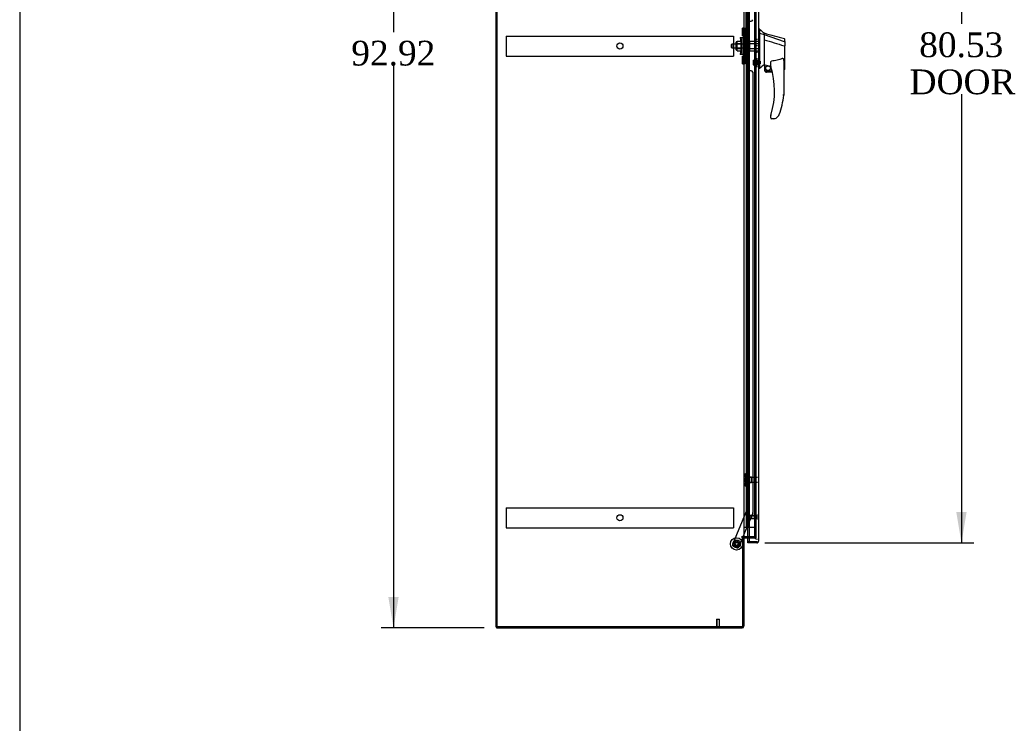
# Model space of a CAD drawing. Header units: inches. Extents: x 2 to 538, y -2 to 358.
# Tile 2 of 10: x 2 to 82, y 141 to 198. Entities that reach past the tile are written whole.
import ezdxf
from ezdxf.enums import TextEntityAlignment as Align
from ezdxf.lldxf.tags import DXFTag

# ---------------------------------------------------------------- set-up
doc = ezdxf.new("R2010")
doc.units = ezdxf.units.IN
doc.header["$MEASUREMENT"] = 0
for name, color, linetype in [('COM53964-3', 7, 'Continuous'), ('COM70220', 7, 'Continuous'), ('COM70760', 7, 'Continuous'), ('COM70763-6', 7, 'Continuous'), ('COM70838', 7, 'Continuous'), ('COM70839-6', 7, 'Continuous'), ('COM71202-6', 7, 'Continuous'), ('COM71203-3', 7, 'Continuous'), ('COM71205-5', 7, 'Continuous'), ('Default', 7, 'Continuous'), ('HAN86294', 7, 'Continuous'), ('HAN86294_NUT', 7, 'Continuous'), ('HAN86294_SCREW', 7, 'Continuous'), ('HAN86294_WASHER', 7, 'Continuous'), ('HAN_NUT', 7, 'Continuous'), ('NTS18147', 7, 'Continuous'), ('ROL87452', 7, 'Continuous'), ('RVT17786', 7, 'Continuous'), ('RVT19000', 7, 'Continuous'), ('SPC87322', 7, 'Continuous'), ('STD26122', 7, 'Continuous'), ('STD26258', 7, 'Continuous'), ('WAF25376', 7, 'Continuous'), ('WAM30038', 7, 'Continuous')]:
    doc.layers.add(name, color=color, linetype=linetype)
doc.styles.add('SEACAD_Times_New_Roman', font='times.ttf')
tags = doc.linetypes.add('HIDDEN2', pattern=[0.1875, 0.125, -0.0625]).pattern_tags.tags
tags[6:7] = [DXFTag(74, 4), DXFTag(75, 0), DXFTag(340, '0'), DXFTag(46, 0.0), DXFTag(50, 0.0), DXFTag(44, 0.0), DXFTag(45, 0.0)]
tags[4:5] = [DXFTag(74, 4), DXFTag(75, 0), DXFTag(340, '0'), DXFTag(46, 0.0), DXFTag(50, 0.0), DXFTag(44, 0.0), DXFTag(45, 0.0)]
doc.dimstyles.new('HAMMOND_(STH_-_540x360)', dxfattribs={"dimtxt": 2, "dimasz": 2.5, "dimexe": 1, "dimexo": 1, "dimgap": 0.5, "dimtad": 0, "dimtih": 1, "dimtoh": 1, "dimzin": 0, "dimdsep": 46, "dimtxsty": 'SEACAD_Times_New_Roman', "dimblk1": '_SE_FILLED', "dimblk2": '_SE_FILLED', "dimsah": 1, "dimcen": 1, "dimadec": 0, "dimazin": 0, "dimtfac": 0.8, "dimtofl": 0, "dimtmove": 0, "dimatfit": 3, "dimfxl": 1, "dimtolj": 1, "dimtzin": 0, "dimarcsym": 0})

# ---------------------------------------------------------------- blocks, each defined once
blk = doc.blocks.new('SE4')
at = {"layer": 'COM53964-3', "color": 7, "linetype": 'HIDDEN2'}
for p, q in [((41.351, 196.43), (41.351, 196.292)), ((41.351, 196.43), (59.726, 196.43)), ((41.351, 196.292), (41.351, 194.943)), ((59.726, 196.43), (59.726, 196.292)), ((59.726, 196.292), (59.726, 194.943)), ((41.351, 194.943), (41.351, 194.805)), ((41.351, 194.805), (59.726, 194.805)), ((59.726, 194.943), (59.726, 194.805)), ((41.351, 158.3), (41.351, 158.162)), ((41.351, 158.3), (59.726, 158.3)), ((41.351, 158.162), (41.351, 156.813)), ((59.726, 158.3), (59.726, 158.162)), ((59.726, 158.162), (59.726, 156.813)), ((41.351, 156.813), (41.351, 156.675)), ((59.726, 156.813), (59.726, 156.675)), ((41.351, 156.675), (59.726, 156.675))]:
    blk.add_line(p, q, dxfattribs=at)
for centre in [(50.538, 195.617), (50.538, 157.487)]:
    blk.add_circle(centre, 0.25, dxfattribs=at)
at = {"layer": 'COM70220', "color": 7, "linetype": 'HIDDEN2'}
for p, q in [((61.41, 235.191), (61.41, 156.259)), ((61.41, 156.259), (61.41, 156.009))]:
    blk.add_line(p, q, dxfattribs=at)
blk.add_arc((61.66, 156.009), 0.25, 180, 270, dxfattribs=at)
at = {"layer": 'COM70760', "color": 7, "linetype": 'HIDDEN2'}
for p, q in [((60.816, 234.725), (60.816, 156.725)), ((60.916, 156.725), (60.916, 234.725)), ((61.461, 156.725), (61.461, 234.725)), ((60.78, 197.725), (60.749, 197.725)), ((60.749, 197.725), (60.749, 196.725)), ((60.78, 196.725), (60.749, 196.725)), ((60.78, 195.725), (60.749, 195.725)), ((60.749, 195.725), (60.749, 194.725)), ((60.78, 194.725), (60.749, 194.725)), ((60.78, 193.725), (60.749, 193.725)), ((60.749, 193.725), (60.749, 192.725)), ((60.78, 192.725), (60.749, 192.725)), ((60.78, 191.725), (60.749, 191.725)), ((60.749, 191.725), (60.749, 190.725)), ((60.78, 190.725), (60.749, 190.725)), ((60.78, 189.725), (60.749, 189.725)), ((60.749, 189.725), (60.749, 188.725)), ((60.78, 188.725), (60.749, 188.725)), ((60.78, 187.725), (60.749, 187.725)), ((60.749, 187.725), (60.749, 186.725)), ((60.78, 186.725), (60.749, 186.725)), ((60.78, 185.725), (60.749, 185.725)), ((60.749, 185.725), (60.749, 184.725)), ((60.78, 184.725), (60.749, 184.725)), ((60.78, 183.725), (60.749, 183.725)), ((60.749, 183.725), (60.749, 182.725)), ((60.78, 182.725), (60.749, 182.725)), ((60.78, 181.725), (60.749, 181.725)), ((60.749, 181.725), (60.749, 180.725)), ((60.78, 180.725), (60.749, 180.725)), ((60.78, 179.725), (60.749, 179.725)), ((60.749, 179.725), (60.749, 178.725)), ((60.78, 178.725), (60.749, 178.725)), ((60.78, 177.725), (60.749, 177.725)), ((60.749, 177.725), (60.749, 176.725)), ((60.78, 176.725), (60.749, 176.725)), ((60.78, 175.725), (60.749, 175.725)), ((60.749, 175.725), (60.749, 174.725)), ((60.78, 174.725), (60.749, 174.725)), ((60.78, 173.725), (60.749, 173.725)), ((60.749, 173.725), (60.749, 172.725)), ((60.78, 172.725), (60.749, 172.725)), ((60.78, 171.725), (60.749, 171.725)), ((60.749, 171.725), (60.749, 170.725)), ((60.78, 170.725), (60.749, 170.725)), ((60.78, 169.725), (60.749, 169.725)), ((60.749, 169.725), (60.749, 168.725)), ((60.78, 168.725), (60.749, 168.725)), ((60.78, 167.725), (60.749, 167.725)), ((60.749, 167.725), (60.749, 166.725)), ((60.78, 166.725), (60.749, 166.725)), ((60.78, 165.725), (60.749, 165.725)), ((60.749, 165.725), (60.749, 164.725)), ((60.78, 164.725), (60.749, 164.725)), ((60.78, 163.725), (60.749, 163.725)), ((60.749, 163.725), (60.749, 162.725)), ((60.78, 162.725), (60.749, 162.725)), ((60.78, 161.725), (60.749, 161.725)), ((60.749, 161.725), (60.749, 160.725)), ((60.78, 160.725), (60.749, 160.725)), ((60.78, 159.725), (60.749, 159.725)), ((60.749, 159.725), (60.749, 158.725)), ((60.78, 158.725), (60.749, 158.725)), ((60.78, 157.725), (60.749, 157.725)), ((60.749, 157.725), (60.749, 156.725)), ((60.985, 156.725), (61.461, 156.725))]:
    blk.add_line(p, q, dxfattribs=at)
at = {"layer": 'COM70760', "color": 7, "linetype": 'Continuous'}
for p, q in [((60.78, 197.725), (60.78, 198.725)), ((60.983, 197.725), (60.983, 198.725)), ((60.983, 197.725), (60.78, 197.725)), ((60.78, 196.725), (60.78, 197.725)), ((60.983, 197.725), (60.78, 197.725)), ((60.983, 196.725), (60.983, 197.725)), ((60.983, 196.725), (60.78, 196.725)), ((60.983, 196.725), (60.78, 196.725)), ((60.78, 195.725), (60.78, 196.725)), ((60.983, 195.725), (60.983, 196.725)), ((60.983, 195.725), (60.78, 195.725)), ((60.78, 194.725), (60.78, 195.725)), ((60.983, 195.725), (60.78, 195.725)), ((60.983, 194.725), (60.983, 195.725)), ((60.983, 194.725), (60.78, 194.725)), ((60.983, 194.725), (60.78, 194.725)), ((60.78, 193.725), (60.78, 194.725)), ((60.983, 193.725), (60.983, 194.725)), ((60.983, 193.725), (60.78, 193.725)), ((60.78, 192.725), (60.78, 193.725)), ((60.983, 193.725), (60.78, 193.725)), ((60.983, 192.725), (60.983, 193.725)), ((60.983, 192.725), (60.78, 192.725)), ((60.983, 192.725), (60.78, 192.725)), ((60.78, 191.725), (60.78, 192.725)), ((60.983, 191.725), (60.983, 192.725)), ((60.983, 191.725), (60.78, 191.725)), ((60.78, 190.725), (60.78, 191.725)), ((60.983, 191.725), (60.78, 191.725)), ((60.983, 190.725), (60.983, 191.725)), ((60.983, 190.725), (60.78, 190.725)), ((60.983, 190.725), (60.78, 190.725)), ((60.78, 189.725), (60.78, 190.725)), ((60.983, 189.725), (60.983, 190.725)), ((60.983, 189.725), (60.78, 189.725)), ((60.78, 188.725), (60.78, 189.725)), ((60.983, 189.725), (60.78, 189.725)), ((60.983, 188.725), (60.983, 189.725)), ((60.983, 188.725), (60.78, 188.725)), ((60.983, 188.725), (60.78, 188.725)), ((60.78, 187.725), (60.78, 188.725)), ((60.983, 187.725), (60.983, 188.725)), ((60.983, 187.725), (60.78, 187.725)), ((60.78, 186.725), (60.78, 187.725)), ((60.983, 187.725), (60.78, 187.725)), ((60.983, 186.725), (60.983, 187.725)), ((60.983, 186.725), (60.78, 186.725)), ((60.983, 186.725), (60.78, 186.725)), ((60.78, 185.725), (60.78, 186.725)), ((60.983, 185.725), (60.983, 186.725)), ((60.983, 185.725), (60.78, 185.725)), ((60.78, 184.725), (60.78, 185.725)), ((60.983, 185.725), (60.78, 185.725)), ((60.983, 184.725), (60.983, 185.725)), ((60.983, 184.725), (60.78, 184.725)), ((60.983, 184.725), (60.78, 184.725)), ((60.78, 183.725), (60.78, 184.725)), ((60.983, 183.725), (60.983, 184.725)), ((60.983, 183.725), (60.78, 183.725)), ((60.78, 182.725), (60.78, 183.725)), ((60.983, 183.725), (60.78, 183.725)), ((60.983, 182.725), (60.983, 183.725)), ((60.983, 182.725), (60.78, 182.725)), ((60.983, 182.725), (60.78, 182.725)), ((60.78, 181.725), (60.78, 182.725)), ((60.983, 181.725), (60.983, 182.725)), ((60.983, 181.725), (60.78, 181.725)), ((60.78, 180.725), (60.78, 181.725)), ((60.983, 181.725), (60.78, 181.725)), ((60.983, 180.725), (60.983, 181.725)), ((60.983, 180.725), (60.78, 180.725)), ((60.983, 180.725), (60.78, 180.725)), ((60.78, 179.725), (60.78, 180.725)), ((60.983, 179.725), (60.983, 180.725)), ((60.983, 179.725), (60.78, 179.725)), ((60.78, 178.725), (60.78, 179.725)), ((60.983, 179.725), (60.78, 179.725)), ((60.983, 178.725), (60.983, 179.725)), ((60.983, 178.725), (60.78, 178.725)), ((60.983, 178.725), (60.78, 178.725)), ((60.78, 177.725), (60.78, 178.725)), ((60.983, 177.725), (60.983, 178.725)), ((60.983, 177.725), (60.78, 177.725)), ((60.78, 176.725), (60.78, 177.725)), ((60.983, 177.725), (60.78, 177.725)), ((60.983, 176.725), (60.983, 177.725)), ((60.983, 176.725), (60.78, 176.725)), ((60.983, 176.725), (60.78, 176.725)), ((60.78, 175.725), (60.78, 176.725)), ((60.983, 175.725), (60.983, 176.725)), ((60.983, 175.725), (60.78, 175.725)), ((60.78, 174.725), (60.78, 175.725)), ((60.983, 175.725), (60.78, 175.725)), ((60.983, 174.725), (60.983, 175.725)), ((60.983, 174.725), (60.78, 174.725)), ((60.983, 174.725), (60.78, 174.725)), ((60.78, 173.725), (60.78, 174.725)), ((60.983, 173.725), (60.983, 174.725)), ((60.983, 173.725), (60.78, 173.725)), ((60.78, 172.725), (60.78, 173.725)), ((60.983, 173.725), (60.78, 173.725)), ((60.983, 172.725), (60.983, 173.725)), ((60.983, 172.725), (60.78, 172.725)), ((60.983, 172.725), (60.78, 172.725)), ((60.78, 171.725), (60.78, 172.725)), ((60.983, 171.725), (60.983, 172.725)), ((60.983, 171.725), (60.78, 171.725)), ((60.78, 170.725), (60.78, 171.725)), ((60.983, 171.725), (60.78, 171.725)), ((60.983, 170.725), (60.983, 171.725)), ((60.983, 170.725), (60.78, 170.725)), ((60.983, 170.725), (60.78, 170.725)), ((60.78, 169.725), (60.78, 170.725)), ((60.983, 169.725), (60.983, 170.725)), ((60.983, 169.725), (60.78, 169.725)), ((60.78, 168.725), (60.78, 169.725)), ((60.983, 169.725), (60.78, 169.725)), ((60.983, 168.725), (60.983, 169.725)), ((60.983, 168.725), (60.78, 168.725)), ((60.983, 168.725), (60.78, 168.725)), ((60.78, 167.725), (60.78, 168.725)), ((60.983, 167.725), (60.983, 168.725)), ((60.983, 167.725), (60.78, 167.725)), ((60.78, 166.725), (60.78, 167.725)), ((60.983, 167.725), (60.78, 167.725)), ((60.983, 166.725), (60.983, 167.725)), ((60.983, 166.725), (60.78, 166.725)), ((60.983, 166.725), (60.78, 166.725)), ((60.78, 165.725), (60.78, 166.725)), ((60.983, 165.725), (60.983, 166.725)), ((60.983, 165.725), (60.78, 165.725)), ((60.78, 164.725), (60.78, 165.725)), ((60.983, 165.725), (60.78, 165.725)), ((60.983, 164.725), (60.983, 165.725)), ((60.983, 164.725), (60.78, 164.725)), ((60.983, 164.725), (60.78, 164.725)), ((60.78, 163.725), (60.78, 164.725)), ((60.983, 163.725), (60.983, 164.725)), ((60.983, 163.725), (60.78, 163.725)), ((60.78, 162.725), (60.78, 163.725)), ((60.983, 163.725), (60.78, 163.725)), ((60.983, 162.725), (60.983, 163.725)), ((60.983, 162.725), (60.78, 162.725)), ((60.983, 162.725), (60.78, 162.725)), ((60.78, 161.725), (60.78, 162.725)), ((60.983, 161.725), (60.983, 162.725)), ((60.983, 161.725), (60.78, 161.725)), ((60.78, 160.725), (60.78, 161.725)), ((60.983, 161.725), (60.78, 161.725)), ((60.983, 160.725), (60.983, 161.725)), ((60.983, 160.725), (60.78, 160.725)), ((60.983, 160.725), (60.78, 160.725)), ((60.78, 159.725), (60.78, 160.725)), ((60.983, 159.725), (60.983, 160.725)), ((60.983, 159.725), (60.78, 159.725)), ((60.78, 158.725), (60.78, 159.725)), ((60.983, 159.725), (60.78, 159.725)), ((60.983, 158.725), (60.983, 159.725)), ((60.983, 158.725), (60.78, 158.725)), ((60.983, 158.725), (60.78, 158.725)), ((60.78, 157.725), (60.78, 158.725)), ((60.983, 157.725), (60.983, 158.725)), ((60.983, 157.725), (60.78, 157.725)), ((60.78, 156.725), (60.78, 157.725)), ((60.983, 157.725), (60.78, 157.725)), ((60.983, 156.725), (60.983, 157.725)), ((60.568, 156.725), (60.78, 156.725)), ((60.78, 156.725), (60.983, 156.725)), ((60.983, 156.725), (60.985, 156.725))]:
    blk.add_line(p, q, dxfattribs=at)
at = {"layer": 'COM70763-6', "color": 7, "linetype": 'Continuous'}
for p, q in [((40.508, 238.551), (40.508, 148.681)), ((40.508, 148.681), (40.568, 148.681))]:
    blk.add_line(p, q, dxfattribs=at)
at = {"layer": 'COM70763-6', "color": 7, "linetype": 'HIDDEN2'}
blk.add_line((40.603, 238.551), (40.603, 148.681), dxfattribs=at)
at = {"layer": 'COM70838', "color": 7, "linetype": 'HIDDEN2'}
for p, q in [((60.553, 197.062), (60.678, 197.062)), ((60.553, 196.937), (60.553, 197.062)), ((60.553, 194.312), (60.553, 196.937)), ((60.678, 197.062), (60.678, 196.937)), ((60.678, 194.312), (60.678, 196.937)), ((60.266, 196.312), (60.436, 196.312)), ((60.266, 196.312), (60.366, 195.625)), ((60.436, 194.937), (60.436, 196.312)), ((60.436, 196.312), (60.54, 196.312)), ((60.366, 195.625), (60.266, 194.937)), ((60.436, 194.937), (60.266, 194.937)), ((60.55, 194.937), (60.436, 194.937)), ((60.553, 194.187), (60.553, 194.312)), ((60.678, 194.312), (60.678, 194.187)), ((60.678, 194.187), (60.553, 194.187))]:
    blk.add_line(p, q, dxfattribs=at)
for centre, start, end in [((60.436, 196.367), 331.96016, 0), ((60.436, 194.91), 0, 13.54456)]:
    blk.add_arc(centre, 0.117, start, end, dxfattribs=at)
at = {"layer": 'COM70839-6', "color": 7, "linetype": 'HIDDEN2'}
for p, q in [((60.74, 196.375), (60.754, 233.252)), ((60.81, 196.488), (60.811, 197.5)), ((60.936, 197.625), (61.147, 197.625)), ((60.74, 194.874), (60.754, 157.998)), ((60.811, 193.749), (60.81, 194.762)), ((61.147, 193.625), (60.936, 193.624)), ((61.272, 193.5), (61.285, 157.917)), ((60.754, 157.998), (59.654, 155.342)), ((61.275, 157.869), (60.485, 155.961)), ((60.473, 155.931), (60.145, 155.138)), ((59.981, 155.071), (59.722, 155.178))]:
    blk.add_line(p, q, dxfattribs=at)
at = {"layer": 'COM70839-6', "color": 7, "linetype": 'Continuous'}
blk.add_line((60.485, 155.961), (60.473, 155.931), dxfattribs=at)
at = {"layer": 'COM70839-6', "color": 7, "linetype": 'HIDDEN2'}
blk.add_circle((59.973, 155.378), 0.129, dxfattribs=at)
for centre, start, end in [((60.936, 197.5), 89.97883, 179.97883), ((61.147, 197.75), 269.97883, 359.97883), ((60.685, 196.488), 296.08271, 359.97883), ((60.685, 194.762), 0.02117, 63.91729), ((60.936, 193.749), 180.02117, 270.02117), ((61.147, 193.5), 0.02117, 90.02117), ((61.16, 157.917), 337.50917, 0.02117), ((59.77, 155.294), 157.50917, 247.50917), ((60.029, 155.186), 247.50917, 337.50917)]:
    blk.add_arc(centre, 0.125, start, end, dxfattribs=at)
at = {"layer": 'COM71202-6', "color": 7, "linetype": 'Continuous'}
for p, q in [((60.985, 235.896), (60.985, 155.554)), ((61.755, 235.848), (61.755, 155.602)), ((60.88, 155.554), (60.88, 155.866)), ((60.88, 155.459), (60.88, 155.554)), ((61.612, 155.554), (60.88, 155.554)), ((60.985, 155.554), (60.88, 155.554)), ((61.612, 155.459), (60.88, 155.459)), ((60.985, 155.554), (61.612, 155.554)), ((61.612, 155.554), (61.612, 155.554)), ((61.612, 155.554), (61.675, 155.554)), ((61.612, 155.554), (61.726, 155.554)), ((61.675, 155.554), (61.726, 155.515)), ((61.755, 155.602), (61.755, 155.602)), ((61.755, 155.602), (61.755, 155.602)), ((61.755, 155.602), (61.755, 155.602))]:
    blk.add_line(p, q, dxfattribs=at)
at = {"layer": 'COM71202-6', "color": 7, "linetype": 'HIDDEN2'}
blk.add_line((60.88, 155.866), (60.88, 235.366), dxfattribs=at)
at = {"layer": 'COM71202-6', "color": 7, "linetype": 'Continuous'}
for start, end in [(270, 322.49641), (322.49641, 359.84393), (359.92383, 0)]:
    blk.add_arc((61.612, 155.602), 0.143, start, end, dxfattribs=at)
blk.add_open_spline([(61.726, 155.554), (61.735, 155.562), (61.743, 155.57), (61.75, 155.582), (61.752, 155.586), (61.755, 155.594), (61.755, 155.598), (61.755, 155.602)], degree=3, knots=[0, 0, 0, 0, 0.5, 0.5, 0.75, 0.75, 1, 1, 1, 1], dxfattribs=at)
at = {"layer": 'COM71203-3', "color": 7, "linetype": 'Continuous'}
for p, q in [((40.568, 148.681), (40.568, 238.551)), ((60.568, 235.271), (60.568, 155.961)), ((60.425, 155.961), (60.395, 155.961)), ((60.395, 155.931), (60.473, 155.931)), ((60.568, 155.961), (60.425, 155.961)), ((60.473, 148.681), (60.473, 155.931)), ((60.568, 155.961), (60.616, 155.961)), ((60.985, 155.961), (60.616, 155.961)), ((60.473, 148.681), (40.568, 148.681))]:
    blk.add_line(p, q, dxfattribs=at)
at = {"layer": 'COM71203-3', "color": 7, "linetype": 'HIDDEN2'}
for p, q in [((61.535, 235.271), (61.535, 155.961)), ((61.535, 155.961), (60.985, 155.961))]:
    blk.add_line(p, q, dxfattribs=at)
at = {"layer": 'COM71203-3', "color": 7, "linetype": 'Continuous'}
blk.add_arc((60.395, 155.946), 0.015, 90, 270, dxfattribs=at)
at = {"layer": 'COM71205-5', "color": 7, "linetype": 'Continuous'}
for p, q in [((60.473, 155.931), (60.568, 155.931)), ((60.568, 155.931), (60.568, 148.729)), ((60.616, 155.866), (60.985, 155.866)), ((40.568, 148.681), (40.568, 148.586)), ((40.568, 148.586), (60.425, 148.586))]:
    blk.add_line(p, q, dxfattribs=at)
at = {"layer": 'COM71205-5', "color": 7, "linetype": 'HIDDEN2'}
for p in [(60.985, 155.866), (61.535, 155.961)]:
    blk.add_line(p, (61.535, 155.866), dxfattribs=at)
at = {"layer": 'COM71205-5', "color": 7, "linetype": 'Continuous'}
for centre, radius, start, end in [((60.616, 155.818), 0.143, 90, 127.79488), ((60.616, 155.818), 0.048, 90, 180), ((60.425, 148.729), 0.143, 270, 0)]:
    blk.add_arc(centre, radius, start, end, dxfattribs=at)
at = {"layer": 'COM71205-5', "color": 7, "linetype": 'HIDDEN2'}
blk.add_arc((60.425, 148.729), 0.048, 270, 0, dxfattribs=at)
at = {"layer": 'HAN86294', "color": 7, "linetype": 'Continuous'}
for p, q in [((61.838, 196.975), (61.755, 196.975)), ((61.835, 196.975), (61.835, 196.814)), ((61.835, 196.814), (61.835, 196.727)), ((61.835, 196.727), (61.835, 196.668)), ((61.835, 196.668), (62.19, 196.563)), ((61.835, 196.668), (61.835, 194.237)), ((62.19, 196.603), (62.19, 196.675)), ((62.19, 196.603), (62.19, 196.577)), ((62.19, 196.577), (62.19, 196.563)), ((62.19, 196.563), (62.19, 196.131)), ((62.19, 196.563), (63.828, 195.991)), ((62.19, 196.131), (62.19, 194.634)), ((63.87, 195.957), (63.87, 196.179)), ((63.87, 195.957), (63.87, 195.644)), ((63.815, 195.642), (63.817, 195.641)), ((63.87, 193.775), (63.87, 195.644)), ((61.835, 194.237), (61.835, 193.952)), ((62.19, 194.634), (62.19, 194.364)), ((62.19, 194.364), (62.19, 194.152)), ((62.73, 193.969), (62.73, 194.243)), ((63.79, 194.314), (63.79, 191.642)), ((61.835, 193.805), (61.755, 193.805)), ((61.835, 193.952), (61.835, 193.805)), ((62.19, 194.152), (62.19, 194.125)), ((62.19, 194.125), (62.19, 194.107)), ((62.19, 194.107), (62.19, 194.105)), ((62.19, 194.105), (62.255, 194.089)), ((62.255, 193.625), (62.255, 194.091)), ((62.255, 193.625), (62.829, 193.625)), ((62.861, 193.5), (62.38, 193.5)), ((63.79, 193.718), (63.796, 193.717)), ((62.73, 189.81), (62.73, 189.988)), ((62.945, 189.75), (62.79, 189.75)), ((63.229, 189.838), (63.228, 189.84))]:
    blk.add_line(p, q, dxfattribs=at)
at = {"layer": 'HAN86294', "color": 7, "linetype": 'HIDDEN2'}
for p, q in [((59.593, 195.785), (59.563, 195.755)), ((59.593, 195.785), (59.593, 195.465)), ((60.553, 195.785), (59.593, 195.785)), ((60.928, 195.785), (61.053, 195.785)), ((60.928, 195.625), (60.928, 195.785)), ((61.053, 195.825), (61.053, 196.02)), ((61.053, 196.02), (61.755, 196.02)), ((61.053, 195.425), (61.053, 195.825)), ((61.053, 195.825), (61.755, 195.825)), ((59.563, 195.495), (59.563, 195.755)), ((59.563, 195.495), (59.593, 195.465)), ((59.593, 195.465), (60.553, 195.465)), ((60.928, 195.465), (60.928, 195.625)), ((60.928, 195.465), (61.053, 195.465)), ((61.053, 195.229), (61.053, 195.425)), ((61.053, 195.425), (61.755, 195.425)), ((61.053, 195.229), (61.755, 195.229)), ((61.63, 194.449), (61.63, 194.124)), ((61.755, 194.449), (61.63, 194.449)), ((61.63, 194.124), (61.755, 194.124))]:
    blk.add_line(p, q, dxfattribs=at)
at = {"layer": 'HAN86294', "color": 7, "linetype": 'Continuous'}
for radius in [0.202, 0.188]:
    blk.add_circle((62.517, 193.829), radius, dxfattribs=at)
for centre, radius, start, end in [((78.219, 216.003), 25.11, 229.27007, 230.33062), ((368.111, 1335.358), 1179.062, 254.961927, 255.044825), ((63.81, 196.179), 0.06, 0, 73.90261), ((98.601, 150.659), 56.686, 129.96527, 130.43506), ((62.38, 193.625), 0.125, 180, 193.88654), ((62.38, 193.625), 0.125, 193.88654, 229.4642), ((62.38, 193.625), 0.125, 229.4642, 270), ((62.79, 193.969), 0.06, 180, 197.89499), ((56.626, 191.978), 6.417, 342.98984, 17.89499), ((56.45, 192.577), 7.4, 340.28545, 352.73905), ((62.79, 189.988), 0.06, 162.10501, 180), ((62.79, 189.81), 0.06, 180, 270), ((62.945, 190.25), 0.5, 270, 304.56234), ((62.945, 190.25), 0.5, 304.56234, 340.28545)]:
    blk.add_arc(centre, radius, start, end, dxfattribs=at)
blk.add_ellipse((63.81, 193.775), major_axis=(-0.06, 0), ratio=0.999979, start_param=1.333204, end_param=3.141717, dxfattribs=at)
for points in [[(62.19, 196.131), (62.732, 195.968), (63.273, 195.805), (63.815, 195.642)], [(62.285, 194.088), (62.434, 194.056), (62.582, 194.023), (62.73, 193.99)]]:
    blk.add_open_spline(points, degree=3, dxfattribs=at)
for points, knots in [([(63.828, 195.991), (63.84, 195.989), (63.851, 195.984), (63.866, 195.972), (63.87, 195.964), (63.87, 195.957)], [0, 0, 0, 0, 0.5, 0.5, 1, 1, 1, 1]), ([(63.817, 195.641), (63.824, 195.641), (63.831, 195.641), (63.844, 195.642), (63.85, 195.642), (63.857, 195.642), (63.86, 195.642), (63.863, 195.643), (63.865, 195.643), (63.868, 195.643), (63.869, 195.643), (63.87, 195.643), (63.87, 195.644), (63.87, 195.644)], [0, 0, 0, 0, 0.25, 0.25, 0.5, 0.5, 0.625, 0.625, 0.75, 0.75, 0.875, 0.875, 1, 1, 1, 1]), ([(62.73, 194.243), (62.73, 194.249), (62.731, 194.256), (62.732, 194.27), (62.732, 194.277), (62.735, 194.298), (62.738, 194.311), (62.746, 194.339), (62.751, 194.352), (62.762, 194.371), (62.766, 194.377), (62.773, 194.385), (62.776, 194.388), (62.783, 194.392), (62.786, 194.393), (62.79, 194.394)], [0, 0, 0, 0, 0.125, 0.125, 0.25, 0.25, 0.5, 0.5, 0.75, 0.75, 0.875, 0.875, 0.9375, 0.9375, 1, 1, 1, 1]), ([(63.7, 194.626), (63.627, 194.597), (63.554, 194.57), (63.404, 194.522), (63.328, 194.501), (63.1, 194.444), (62.946, 194.416), (62.79, 194.394)], [0, 0, 0, 0, 0.25, 0.25, 0.5, 0.5, 1, 1, 1, 1]), ([(63.7, 194.626), (63.702, 194.627), (63.704, 194.627), (63.708, 194.628), (63.71, 194.628), (63.715, 194.627), (63.719, 194.625), (63.725, 194.622), (63.728, 194.619), (63.733, 194.614), (63.735, 194.611), (63.741, 194.602), (63.745, 194.595), (63.751, 194.582), (63.753, 194.575), (63.761, 194.555), (63.765, 194.541), (63.771, 194.513), (63.774, 194.499), (63.782, 194.457), (63.785, 194.428), (63.789, 194.371), (63.79, 194.343), (63.79, 194.314)], [0, 0, 0, 0, 0.015625, 0.015625, 0.03125, 0.03125, 0.0625, 0.0625, 0.09375, 0.09375, 0.125, 0.125, 0.1875, 0.1875, 0.25, 0.25, 0.375, 0.375, 0.5, 0.5, 0.75, 0.75, 1, 1, 1, 1]), ([(62.255, 194.091), (62.255, 194.091), (62.256, 194.092), (62.259, 194.092), (62.261, 194.092), (62.27, 194.091), (62.278, 194.089), (62.285, 194.088)], [0, 0, 0, 0, 0.25, 0.25, 0.5, 0.5, 1, 1, 1, 1]), ([(63.79, 191.642), (63.79, 191.642), (63.79, 191.642), (63.787, 191.642), (63.786, 191.642), (63.781, 191.643), (63.778, 191.643), (63.772, 191.643), (63.768, 191.644), (63.756, 191.644), (63.746, 191.645), (63.729, 191.646), (63.724, 191.646), (63.712, 191.647), (63.706, 191.648), (63.7, 191.648)], [0, 0, 0, 0, 0.125, 0.125, 0.25, 0.25, 0.375, 0.375, 0.5, 0.5, 0.75, 0.75, 0.875, 0.875, 1, 1, 1, 1]), ([(62.733, 190.007), (62.733, 190.007), (62.734, 190.007), (62.734, 190.01), (62.735, 190.012), (62.737, 190.017), (62.738, 190.021), (62.742, 190.033), (62.744, 190.041), (62.752, 190.067), (62.758, 190.084), (62.763, 190.101)], [0, 0, 0, 0, 0.0625, 0.0625, 0.125, 0.125, 0.25, 0.25, 0.5, 0.5, 1, 1, 1, 1])]:
    blk.add_open_spline(points, degree=3, knots=knots, dxfattribs=at)
at = {"layer": 'HAN86294_NUT', "color": 7, "linetype": 'HIDDEN2'}
for p, q in [((59.931, 195.322), (59.931, 195.927)), ((60.011, 195.957), (59.961, 195.957)), ((60.011, 196.009), (60.336, 196.009)), ((60.011, 195.913), (60.011, 196.009)), ((60.011, 195.817), (60.011, 195.913)), ((60.011, 195.817), (60.336, 195.817)), ((60.011, 195.625), (60.011, 195.817)), ((60.336, 195.817), (60.336, 196.009)), ((60.336, 195.433), (60.336, 195.817)), ((59.961, 195.292), (60.011, 195.292)), ((60.011, 195.433), (60.011, 195.625)), ((60.011, 195.433), (60.336, 195.433)), ((60.011, 195.337), (60.011, 195.433)), ((60.011, 195.241), (60.011, 195.337)), ((60.011, 195.241), (60.336, 195.241)), ((60.336, 195.241), (60.336, 195.433))]:
    blk.add_line(p, q, dxfattribs=at)
for centre, start, end in [((59.961, 195.927), 90, 180), ((59.961, 195.322), 180, 270)]:
    blk.add_arc(centre, 0.03, start, end, dxfattribs=at)
at = {"layer": 'HAN86294_SCREW', "color": 7, "linetype": 'HIDDEN2'}
for p, q in [((61.303, 194.479), (61.44, 194.479)), ((61.303, 194.479), (61.303, 194.287)), ((61.303, 194.287), (61.44, 194.287)), ((61.303, 194.287), (61.303, 194.094)), ((61.44, 194.549), (61.44, 194.024)), ((61.51, 194.549), (61.44, 194.549)), ((61.51, 194.549), (61.51, 194.024)), ((61.885, 194.403), (61.51, 194.403)), ((61.885, 194.403), (61.885, 194.171)), ((61.303, 194.094), (61.44, 194.094)), ((61.44, 194.024), (61.51, 194.024)), ((61.51, 194.171), (61.885, 194.171))]:
    blk.add_line(p, q, dxfattribs=at)
at = {"layer": 'HAN86294_WASHER', "color": 7, "linetype": 'HIDDEN2'}
for p, q in [((61.54, 193.975), (61.54, 194.598)), ((61.6, 194.598), (61.54, 194.598)), ((61.6, 193.975), (61.6, 194.598)), ((61.6, 193.975), (61.6, 194.598)), ((61.66, 194.598), (61.6, 194.598)), ((61.54, 193.975), (61.6, 193.975)), ((61.6, 193.975), (61.66, 193.975))]:
    blk.add_line(p, q, dxfattribs=at)
at = {"layer": 'HAN_NUT', "color": 7, "linetype": 'HIDDEN2'}
for p, q in [((61.445, 196.155), (61.445, 195.625)), ((61.66, 196.155), (61.445, 196.155)), ((61.445, 195.625), (61.445, 195.095)), ((61.66, 195.625), (61.445, 195.625)), ((61.66, 195.095), (61.445, 195.095))]:
    blk.add_line(p, q, dxfattribs=at)
at = {"layer": 'NTS18147', "color": 7, "linetype": 'HIDDEN2'}
for p, q in [((60.628, 160.955), (60.628, 160.9)), ((60.69, 161.049), (60.69, 161.054)), ((60.753, 161.054), (60.69, 161.054)), ((60.69, 161.049), (60.753, 161.049)), ((60.69, 160.861), (60.69, 160.743)), ((60.753, 160.861), (60.69, 160.861)), ((60.753, 161.049), (60.753, 161.054)), ((60.753, 160.861), (60.753, 161.049)), ((60.753, 160.743), (60.753, 160.861)), ((61.19, 160.774), (60.753, 160.774)), ((61.19, 160.334), (61.19, 160.774)), ((60.628, 160.208), (60.628, 160.153)), ((60.69, 160.743), (60.753, 160.743)), ((60.69, 160.365), (60.69, 160.247)), ((60.753, 160.365), (60.69, 160.365)), ((60.69, 160.247), (60.753, 160.247)), ((60.69, 160.059), (60.69, 160.054)), ((60.753, 160.059), (60.69, 160.059)), ((60.69, 160.054), (60.753, 160.054)), ((60.753, 160.365), (60.753, 160.743)), ((60.753, 160.247), (60.753, 160.365)), ((60.753, 160.334), (61.19, 160.334)), ((60.753, 160.059), (60.753, 160.247)), ((60.753, 160.059), (60.753, 160.054))]:
    blk.add_line(p, q, dxfattribs=at)
blk.add_arc((60.946, 160.554), 0.318, 143.63381, 216.36619, dxfattribs=at)
for centre, start_param, end_param in [((60.946, 160.955), 2.506883, 3.776302), ((60.946, 160.9), 3.141593, 3.776302), ((60.946, 160.153), 2.506883, 3.776302), ((60.946, 160.208), 2.506883, 3.141593)]:
    blk.add_ellipse(centre, major_axis=(0.318, 0), ratio=0.5, start_param=start_param, end_param=end_param, dxfattribs=at)
at = {"layer": 'ROL87452', "color": 7, "linetype": 'HIDDEN2'}
blk.add_circle((59.973, 155.378), 0.5, dxfattribs=at)
at = {"layer": 'RVT17786', "color": 7, "linetype": 'HIDDEN2'}
for radius in [0.217, 0.125]:
    blk.add_circle((59.973, 155.378), radius, dxfattribs=at)
at = {"layer": 'RVT19000', "color": 7, "linetype": 'HIDDEN2'}
for p, q in [((60.44, 196.438), (60.44, 197.063)), ((60.553, 197.063), (60.44, 197.063)), ((60.553, 197.062), (60.553, 197.063)), ((60.678, 196.945), (60.553, 196.945)), ((60.89, 196.891), (60.678, 196.891)), ((60.678, 196.61), (60.89, 196.61)), ((60.89, 196.61), (60.89, 196.891)), ((60.44, 196.438), (60.553, 196.438)), ((60.553, 196.555), (60.678, 196.555)), ((60.44, 194.187), (60.44, 194.812)), ((60.553, 194.812), (60.44, 194.812)), ((60.678, 194.694), (60.553, 194.694)), ((60.553, 194.304), (60.678, 194.304)), ((60.89, 194.64), (60.678, 194.64)), ((60.678, 194.359), (60.89, 194.359)), ((60.89, 194.359), (60.89, 194.64)), ((60.44, 194.187), (60.553, 194.187)), ((60.553, 194.187), (60.553, 194.187))]:
    blk.add_line(p, q, dxfattribs=at)
at = {"layer": 'SPC87322', "color": 7, "linetype": 'HIDDEN2'}
for p, q in [((60.553, 195.862), (60.678, 195.862)), ((60.553, 195.852), (60.678, 195.852)), ((61.053, 196.017), (60.678, 196.017)), ((60.553, 195.397), (60.678, 195.397)), ((60.553, 195.387), (60.678, 195.387)), ((60.678, 195.232), (61.053, 195.232))]:
    blk.add_line(p, q, dxfattribs=at)
at = {"layer": 'STD26122', "color": 7, "linetype": 'HIDDEN2'}
for p, q in [((60.695, 160.739), (60.66, 160.704)), ((60.66, 160.404), (60.66, 160.704)), ((60.66, 160.404), (60.695, 160.369)), ((60.695, 160.739), (60.695, 160.369)), ((61.66, 160.739), (60.695, 160.739)), ((60.695, 160.369), (61.66, 160.369))]:
    blk.add_line(p, q, dxfattribs=at)
at = {"layer": 'STD26258', "color": 7, "linetype": 'HIDDEN2'}
for p, q in [((61.035, 157.429), (61.035, 157.679)), ((61.629, 157.679), (61.035, 157.679)), ((61.035, 157.648), (61.629, 157.648)), ((61.629, 157.398), (61.629, 157.71)), ((61.66, 157.71), (61.629, 157.71)), ((61.035, 157.46), (61.629, 157.46)), ((61.035, 157.429), (61.629, 157.429)), ((61.629, 157.398), (61.66, 157.398)), ((58.348, 149.306), (58.598, 149.306)), ((58.348, 149.306), (58.348, 148.712)), ((58.379, 149.306), (58.379, 148.712)), ((58.568, 149.306), (58.568, 148.712)), ((58.598, 148.712), (58.598, 149.306)), ((58.317, 148.712), (58.63, 148.712)), ((58.317, 148.712), (58.317, 148.681)), ((58.63, 148.681), (58.63, 148.712))]:
    blk.add_line(p, q, dxfattribs=at)
at = {"layer": 'WAF25376', "color": 7, "linetype": 'HIDDEN2'}
for radius in [0.315, 0.14]:
    blk.add_circle((59.973, 155.378), radius, dxfattribs=at)
at = {"layer": 'WAM30038', "color": 7, "linetype": 'HIDDEN2'}
for p, q in [((60.878, 160.929), (60.878, 160.179)), ((60.902, 160.929), (60.878, 160.929)), ((60.902, 160.929), (60.902, 160.179)), ((60.966, 160.782), (60.966, 160.728)), ((60.878, 160.179), (60.902, 160.179)), ((60.966, 160.728), (60.921, 160.756)), ((60.921, 160.731), (60.966, 160.703)), ((60.966, 160.571), (60.921, 160.571)), ((60.921, 160.536), (60.966, 160.536)), ((60.966, 160.405), (60.921, 160.377)), ((60.95, 160.393), (60.921, 160.375)), ((60.921, 160.352), (60.966, 160.38)), ((60.934, 160.725), (60.95, 160.715)), ((60.95, 160.715), (60.966, 160.728)), ((60.966, 160.38), (60.95, 160.393)), ((60.966, 160.703), (60.966, 160.571)), ((60.966, 160.536), (60.966, 160.405)), ((60.966, 160.38), (60.966, 160.326))]:
    blk.add_line(p, q, dxfattribs=at)
for centre, radius, start, end in [((61.489, 161.46), 0.854, 226.55474, 228.29011), ((60.92, 160.553), 0.0182, 87.1609, 177.99424), ((60.92, 160.554), 0.0181, 181.77183, 273.07302), ((61.486, 159.651), 0.85, 131.70584, 133.44931)]:
    blk.add_arc(centre, radius, start, end, dxfattribs=at)
for points, knots in [([(60.921, 160.822), (60.923, 160.82), (60.925, 160.818), (60.927, 160.817), (60.94, 160.805), (60.953, 160.794), (60.966, 160.782)], [0, 0, 0, 0, 0.141448, 0.141448, 0.141448, 1, 1, 1, 1]), ([(60.902, 160.756), (60.902, 160.754), (60.903, 160.751), (60.905, 160.747), (60.907, 160.744), (60.912, 160.738), (60.917, 160.734), (60.921, 160.731)], [0, 0, 0, 0, 0.25, 0.25, 0.5, 0.5, 1, 1, 1, 1]), ([(60.921, 160.377), (60.919, 160.375), (60.917, 160.374), (60.913, 160.37), (60.911, 160.368), (60.907, 160.364), (60.905, 160.361), (60.903, 160.356), (60.902, 160.354), (60.902, 160.352)], [0, 0, 0, 0, 0.25, 0.25, 0.5, 0.5, 0.75, 0.75, 1, 1, 1, 1]), ([(60.921, 160.756), (60.919, 160.757), (60.917, 160.758), (60.913, 160.76), (60.911, 160.761), (60.908, 160.761), (60.908, 160.761), (60.907, 160.761)], [0, 0, 0, 0, 0.25, 0.25, 0.5, 0.5, 0.5626015, 0.5626015, 0.5626015, 0.5626015]), ([(60.907, 160.347), (60.908, 160.347), (60.908, 160.347), (60.912, 160.347), (60.917, 160.349), (60.921, 160.352)], [0.4389304, 0.4389304, 0.4389304, 0.4389304, 0.5, 0.5, 1, 1, 1, 1]), ([(60.966, 160.326), (60.953, 160.314), (60.94, 160.303), (60.927, 160.291), (60.925, 160.289), (60.923, 160.288), (60.921, 160.286)], [0, 0, 0, 0, 0.858552, 0.858552, 0.858552, 1, 1, 1, 1])]:
    blk.add_open_spline(points, degree=3, knots=knots, dxfattribs=at)
blk = doc.blocks.new('DMBLK5049')
at = {"layer": 'Default', "linetype": 'Continuous'}
for points in [[(78.563, 233.491), (78.147, 235.991), (77.73, 233.491)], [(78.563, 157.959), (77.73, 157.959), (78.147, 155.459)]]:
    blk.add_hatch(color=7, dxfattribs=at).paths.add_polyline_path(points)
at = {"layer": 'Default', "color": 7, "linetype": 'Continuous'}
for p, q in [((62.612, 235.991), (79.147, 235.991)), ((78.147, 235.991), (78.147, 197.425)), ((78.147, 191.725), (78.147, 155.459)), ((62.246, 155.459), (79.147, 155.459))]:
    blk.add_line(p, q, dxfattribs=at)
at = {"layer": 'Default', "color": 7, "linetype": 'Continuous', "style": 'SEACAD_Times_New_Roman'}
for s, p in [('80.53', (74.734, 196.725)), ('DOOR', (73.952, 193.725))]:
    blk.add_text(s, height=2, dxfattribs=at).set_placement(p, align=Align.TOP_LEFT)
blk = doc.blocks.new('_SE_FILLED')
at = {"color": 0}
blk.add_line((0, 0), (-1, 0), dxfattribs=at)
blk.add_solid([(0, 0), (-1, -0.1665), (-1, 0.1665), (0, 0)], dxfattribs=at)
blk = doc.blocks.new('DMBLK5053')
at = {"layer": 'Default', "linetype": 'Continuous'}
for points in [[(31.823, 239.011), (32.657, 239.011), (32.24, 241.511)], [(31.823, 151.086), (32.24, 148.586), (32.657, 151.086)]]:
    blk.add_hatch(color=7, dxfattribs=at).paths.add_polyline_path(points)
at = {"layer": 'Default', "color": 7, "linetype": 'Continuous'}
for p, q in [((49.536, 241.511), (31.24, 241.511)), ((32.24, 241.511), (32.24, 196.748)), ((32.24, 194.048), (32.24, 148.586)), ((39.568, 148.586), (31.24, 148.586))]:
    blk.add_line(p, q, dxfattribs=at)
at = {"layer": 'Default', "color": 7, "linetype": 'Continuous', "style": 'SEACAD_Times_New_Roman'}
blk.add_text('92.92', height=2, dxfattribs=at).set_placement((28.828, 196.048), align=Align.TOP_LEFT)
blk = doc.blocks.new('BORDER')
at = {"layer": 'Default', "color": 7, "linetype": 'Continuous'}
blk.add_line((-41.86, 27.86), (-41.86, 0), dxfattribs=at)

msp = doc.modelspace()

# ---------------------------------------------------------------- block references
at = {"layer": 'Default', "color": 7, "xscale": 12.8, "yscale": 12.8, "zscale": 12.8}
msp.add_blockref('BORDER', (537.834, 1.476), dxfattribs=at)
at = {"layer": 'Default'}
msp.add_blockref('SE4', (0, 0), dxfattribs=at)

# ---------------------------------------------------------------- dimensions: what is measured, and where the dimension line sits
at = {"layer": 'Default', "color": 7, "linetype": 'Continuous'}
for base, p1, p2, angle, text, picture, middle, dimtype in [((32.2401, 148.5859), (50.5363, 241.5107), (40.5683, 148.5859), 90, '\\A1;<>', 'DMBLK5053', (32.2401, 195.0483), 160), ((78.147, 235.991), (61.612, 235.991), (61.246, 155.459), 269.73961, '\\A1;<>\\PDOOR', 'DMBLK5049', (78.147, 195.725), 161)]:
    dim = msp.add_linear_dim(base=base, p1=p1, p2=p2, angle=angle, text=text, dimstyle='HAMMOND_(STH_-_540x360)', dxfattribs=at)
    dim.commit()
    dim.dimension.update_dxf_attribs({"geometry": picture, "text_midpoint": middle, "dimtype": dimtype})

doc.saveas('drawing.dxf')
